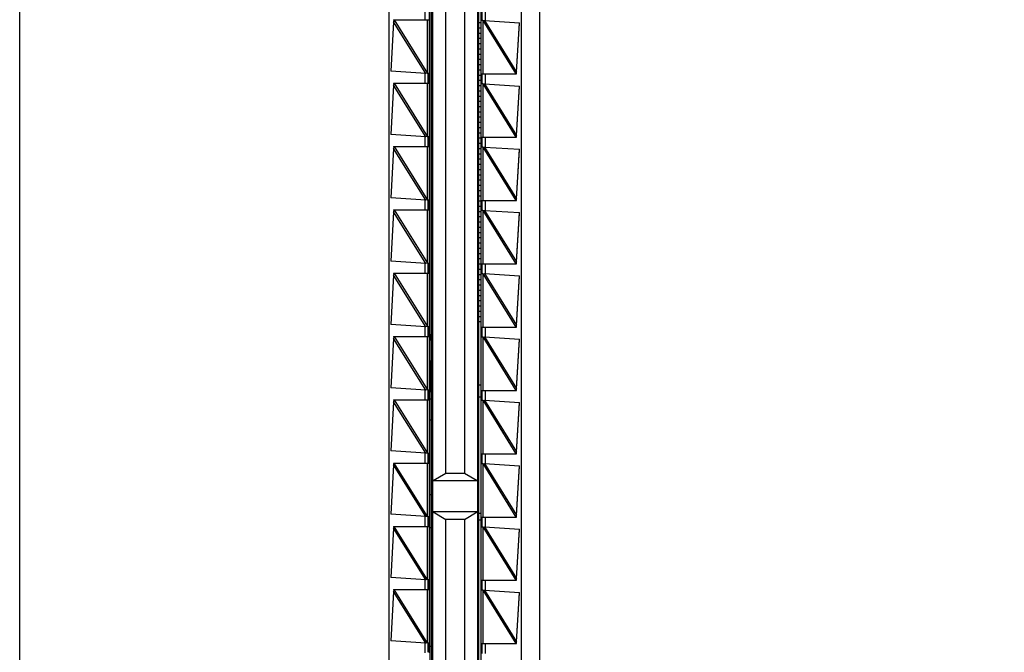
# Model space of a CAD drawing. Header units: inches. Extents: x 0 to 22, y 0 to 17.
# Tile 19 of 23: x 16.7 to 18.2, y 8.8 to 9.8. Entities that reach past the tile are written whole.
import ezdxf

# ---------------------------------------------------------------- set-up
doc = ezdxf.new("R2010")
doc.units = ezdxf.units.IN
doc.header["$LTSCALE"] = 1.21
doc.header["$MEASUREMENT"] = 0
doc.layers.get('0').update_dxf_attribs({"linetype": 'CONTINUOUS'})
doc.layers.add('DIMENSIONS', color=7, linetype='CONTINUOUS')
doc.styles.get("Standard").update_dxf_attribs({"font": 'txt', "width": 0.8})
doc.dimstyles.new('DIMSTYLE_1', dxfattribs={"dimtxt": 0.125, "dimasz": 0.18, "dimexe": 0.18, "dimexo": 0.0625, "dimgap": 0.09, "dimtad": 0, "dimtih": 1, "dimtoh": 1, "dimdec": 3, "dimzin": 4, "dimdsep": 46, "dimtxsty": 'STANDARD', "dimblk": '_FILLED', "dimblk1": '_FILLED', "dimblk2": '_FILLED', "dimcen": 0.09, "dimadec": 0, "dimazin": 0, "dimtp": 0.01, "dimtm": 0.01, "dimtfac": 1, "dimtdec": 3, "dimtofl": 0, "dimtmove": 0, "dimatfit": 3, "dimldrblk": '_FILLED', "dimfxl": 1, "dimtolj": 1, "dimtzin": 4, "dimarcsym": 0})

# ---------------------------------------------------------------- blocks, each defined once
blk = doc.blocks.new('*D12')
at = {"layer": 'DIMENSIONS', "color": 2, "linetype": 'CONTINUOUS'}
blk.add_line((17.0262, 11.3165), (18.1711, 11.3165), dxfattribs=at)
at = {"layer": 'DIMENSIONS', "color": 2, "linetype": 'CONTINUOUS', "insert": (18.2336, 11.379), "char_height": 0.125, "width": 1.425, "attachment_point": 1, "line_spacing_factor": 0.9}
blk.add_mtext('4.822{\\Ftxt.shx;\\W1.000000;\\H0.125000; }[122.48]', dxfattribs=at)
blk = doc.blocks.new('_FILLED')
at = {"color": 0, "linetype": 'BYBLOCK'}
blk.add_solid([(0, 0), (-1, 0.1736), (-1, -0.1736)], dxfattribs=at)
blk = doc.blocks.new('*D14')
at = {"layer": 'DIMENSIONS', "color": 2, "linetype": 'CONTINUOUS'}
blk.add_line((16.8386, 11.5041), (16.8386, 12.126), dxfattribs=at)
at = {"layer": 'DIMENSIONS', "color": 2, "linetype": 'CONTINUOUS', "insert": (16.7761, 12.1885), "char_height": 0.125, "width": 1.225, "attachment_point": 1, "rotation": 90, "line_spacing_factor": 0.9}
blk.add_mtext('.502{\\Ftxt.shx;\\W1.000000;\\H0.125000; }[12.75]', dxfattribs=at)

msp = doc.modelspace()

# ---------------------------------------------------------------- linework, layer by layer
at = {"color": 7, "linetype": 'CONTINUOUS'}
for p, q in [((16.7036, 6.4997), (16.7036, 11.3113)), ((17.4836, 11.3113), (17.4836, 6.4997)), ((17.3906, 10.685), (17.3906, 7.126)), ((17.2576, 10.6338), (17.2576, 7.1772)), ((17.3236, 7.176), (17.3236, 10.635)), ((17.4566, 7.1771), (17.4566, 10.6338)), ((17.3193, 10.6085), (17.3193, 7.2025)), ((17.3956, 10.6085), (17.3956, 7.2025)), ((17.3216, 10.605), (17.3216, 7.205)), ((17.3926, 7.206), (17.3926, 10.606)), ((17.3433, 9.0727), (17.3433, 10.585)), ((17.371, 10.585), (17.371, 9.0727)), ((17.3976, 9.7525), (17.3976, 9.7675)), ((17.2647, 9.7535), (17.3186, 9.7535)), ((17.2647, 9.7535), (17.2649, 9.7515)), ((17.2655, 9.7535), (17.2648, 9.7506)), ((17.3166, 9.7535), (17.3166, 9.7544)), ((17.3986, 9.7525), (17.3956, 9.7525)), ((17.3986, 9.7525), (17.4009, 9.7528)), ((17.4009, 9.7528), (17.4538, 9.7494)), ((17.2648, 9.7506), (17.2604, 9.6766)), ((17.2649, 9.7509), (17.2648, 9.7506)), ((17.3926, 9.7496), (17.3956, 9.7496)), ((17.3926, 9.7417), (17.3956, 9.7417)), ((17.4489, 9.6753), (17.4538, 9.7494)), ((17.4489, 9.675), (17.4537, 9.7488)), ((17.3926, 9.7339), (17.3956, 9.7339)), ((17.3926, 9.726), (17.3956, 9.726)), ((17.3926, 9.7181), (17.3956, 9.7181)), ((17.3926, 9.7103), (17.3956, 9.7103)), ((17.3926, 9.7024), (17.3956, 9.7024)), ((17.3926, 9.6945), (17.3956, 9.6945)), ((17.3926, 9.6866), (17.3956, 9.6866)), ((17.3926, 9.6788), (17.3956, 9.6788)), ((17.3132, 9.6731), (17.2604, 9.6766)), ((17.3155, 9.6735), (17.3132, 9.6731)), ((17.3155, 9.6735), (17.3186, 9.6735)), ((17.3166, 9.6726), (17.3166, 9.6735)), ((17.3166, 9.6726), (17.3166, 9.6594)), ((17.3166, 9.6594), (17.3166, 9.6726)), ((17.3926, 9.6709), (17.3956, 9.6709)), ((17.3926, 9.663), (17.3956, 9.663)), ((17.3956, 9.6725), (17.449, 9.6725)), ((17.3976, 9.6575), (17.3976, 9.6725)), ((17.4482, 9.6725), (17.4489, 9.6753)), ((17.4489, 9.6749), (17.4489, 9.675)), ((17.4489, 9.6746), (17.4489, 9.6749)), ((17.449, 9.6725), (17.4489, 9.6746)), ((17.2648, 9.6556), (17.2604, 9.5816)), ((17.2647, 9.6585), (17.3186, 9.6585)), ((17.2647, 9.6585), (17.2649, 9.6565)), ((17.2655, 9.6585), (17.2648, 9.6556)), ((17.2649, 9.6559), (17.2648, 9.6556)), ((17.3166, 9.6585), (17.3166, 9.6594)), ((17.3926, 9.6551), (17.3956, 9.6551)), ((17.3986, 9.6575), (17.3956, 9.6575)), ((17.3986, 9.6575), (17.4009, 9.6578)), ((17.4009, 9.6578), (17.4538, 9.6544)), ((17.4489, 9.5803), (17.4538, 9.6544)), ((17.4489, 9.58), (17.4537, 9.6538)), ((17.3926, 9.6473), (17.3956, 9.6473)), ((17.3926, 9.6394), (17.3956, 9.6394)), ((17.3926, 9.6315), (17.3956, 9.6315)), ((17.3926, 9.6236), (17.3956, 9.6236)), ((17.3926, 9.6158), (17.3956, 9.6158)), ((17.3926, 9.6079), (17.3956, 9.6079)), ((17.3926, 9.6), (17.3956, 9.6)), ((17.3926, 9.5921), (17.3956, 9.5921)), ((17.3132, 9.5781), (17.2604, 9.5816)), ((17.3155, 9.5785), (17.3132, 9.5781)), ((17.3155, 9.5785), (17.3186, 9.5785)), ((17.3166, 9.5776), (17.3166, 9.5785)), ((17.3166, 9.5776), (17.3166, 9.5644)), ((17.3166, 9.5644), (17.3166, 9.5776)), ((17.3926, 9.5843), (17.3956, 9.5843)), ((17.3926, 9.5764), (17.3956, 9.5764)), ((17.3956, 9.5775), (17.449, 9.5775)), ((17.3976, 9.5625), (17.3976, 9.5775)), ((17.4482, 9.5775), (17.4489, 9.5803)), ((17.4489, 9.5799), (17.4489, 9.58)), ((17.4489, 9.5796), (17.4489, 9.5799)), ((17.449, 9.5775), (17.4489, 9.5796)), ((17.2648, 9.5606), (17.2604, 9.4866)), ((17.2647, 9.5635), (17.3186, 9.5635)), ((17.2647, 9.5635), (17.2649, 9.5615)), ((17.2655, 9.5635), (17.2648, 9.5606)), ((17.2649, 9.5609), (17.2648, 9.5606)), ((17.3166, 9.5635), (17.3166, 9.5644)), ((17.3926, 9.5685), (17.3956, 9.5685)), ((17.3926, 9.5606), (17.3956, 9.5606)), ((17.3986, 9.5625), (17.3956, 9.5625)), ((17.3986, 9.5625), (17.4009, 9.5628)), ((17.4009, 9.5628), (17.4538, 9.5594)), ((17.3926, 9.5528), (17.3956, 9.5528)), ((17.3926, 9.5449), (17.3956, 9.5449)), ((17.4489, 9.4853), (17.4538, 9.5594)), ((17.4489, 9.485), (17.4537, 9.5588)), ((17.3926, 9.537), (17.3956, 9.537)), ((17.3926, 9.5292), (17.3956, 9.5292)), ((17.3926, 9.5213), (17.3956, 9.5213)), ((17.3926, 9.5134), (17.3956, 9.5134)), ((17.3926, 9.5055), (17.3956, 9.5055)), ((17.3132, 9.4831), (17.2604, 9.4866)), ((17.3926, 9.4977), (17.3956, 9.4977)), ((17.3926, 9.4898), (17.3956, 9.4898)), ((17.3155, 9.4835), (17.3132, 9.4831)), ((17.3155, 9.4835), (17.3186, 9.4835)), ((17.3166, 9.4826), (17.3166, 9.4835)), ((17.3166, 9.4826), (17.3166, 9.4694)), ((17.3166, 9.4694), (17.3166, 9.4826)), ((17.3926, 9.4819), (17.3956, 9.4819)), ((17.3926, 9.474), (17.3956, 9.474)), ((17.3956, 9.4825), (17.449, 9.4825)), ((17.3976, 9.4675), (17.3976, 9.4825)), ((17.4482, 9.4825), (17.4489, 9.4853)), ((17.4489, 9.4849), (17.4489, 9.485)), ((17.4489, 9.4846), (17.4489, 9.4849)), ((17.449, 9.4825), (17.4489, 9.4846)), ((17.2648, 9.4656), (17.2604, 9.3916)), ((17.2647, 9.4685), (17.3186, 9.4685)), ((17.2647, 9.4685), (17.2649, 9.4665)), ((17.2655, 9.4685), (17.2648, 9.4656)), ((17.2649, 9.4659), (17.2648, 9.4656)), ((17.3166, 9.4685), (17.3166, 9.4694)), ((17.3926, 9.4662), (17.3956, 9.4662)), ((17.3926, 9.4583), (17.3956, 9.4583)), ((17.3986, 9.4675), (17.3956, 9.4675)), ((17.3986, 9.4675), (17.4009, 9.4678)), ((17.4009, 9.4678), (17.4538, 9.4644)), ((17.4489, 9.3903), (17.4538, 9.4644)), ((17.4489, 9.39), (17.4537, 9.4638)), ((17.3926, 9.4504), (17.3956, 9.4504)), ((17.3926, 9.4425), (17.3956, 9.4425)), ((17.3926, 9.4347), (17.3956, 9.4347)), ((17.3926, 9.4268), (17.3956, 9.4268)), ((17.3926, 9.4189), (17.3956, 9.4189)), ((17.3926, 9.411), (17.3956, 9.411)), ((17.3926, 9.4032), (17.3956, 9.4032)), ((17.3132, 9.3881), (17.2604, 9.3916)), ((17.3155, 9.3885), (17.3132, 9.3881)), ((17.3155, 9.3885), (17.3186, 9.3885)), ((17.3166, 9.3876), (17.3166, 9.3885)), ((17.3166, 9.3876), (17.3166, 9.3744)), ((17.3166, 9.3744), (17.3166, 9.3876)), ((17.3926, 9.3953), (17.3956, 9.3953)), ((17.3926, 9.3874), (17.3956, 9.3874)), ((17.3956, 9.3875), (17.449, 9.3875)), ((17.3976, 9.3725), (17.3976, 9.3875)), ((17.4482, 9.3875), (17.4489, 9.3903)), ((17.4489, 9.3899), (17.4489, 9.39)), ((17.4489, 9.3896), (17.4489, 9.3899)), ((17.449, 9.3875), (17.4489, 9.3896)), ((17.2648, 9.3706), (17.2604, 9.2966)), ((17.2647, 9.3735), (17.3186, 9.3735)), ((17.2647, 9.3735), (17.2649, 9.3715)), ((17.2655, 9.3735), (17.2648, 9.3706)), ((17.2649, 9.3709), (17.2648, 9.3706)), ((17.3166, 9.3735), (17.3166, 9.3744)), ((17.3926, 9.3795), (17.3956, 9.3795)), ((17.3926, 9.3717), (17.3956, 9.3717)), ((17.3986, 9.3725), (17.3956, 9.3725)), ((17.3986, 9.3725), (17.4009, 9.3728)), ((17.4009, 9.3728), (17.4538, 9.3694)), ((17.4489, 9.2953), (17.4538, 9.3694)), ((17.4489, 9.295), (17.4537, 9.3688)), ((17.3926, 9.3638), (17.3956, 9.3638)), ((17.3926, 9.3559), (17.3956, 9.3559)), ((17.3926, 9.348), (17.3956, 9.348)), ((17.3926, 9.3402), (17.3956, 9.3402)), ((17.3926, 9.3323), (17.3956, 9.3323)), ((17.3926, 9.3244), (17.3956, 9.3244)), ((17.3926, 9.3166), (17.3956, 9.3166)), ((17.3926, 9.3087), (17.3956, 9.3087)), ((17.3132, 9.2931), (17.2604, 9.2966)), ((17.3155, 9.2935), (17.3132, 9.2931)), ((17.3155, 9.2935), (17.3186, 9.2935)), ((17.3166, 9.2926), (17.3166, 9.2935)), ((17.3926, 9.3008), (17.3956, 9.3008)), ((17.4482, 9.2925), (17.4489, 9.2953)), ((17.4489, 9.2949), (17.4489, 9.295)), ((17.4489, 9.2946), (17.4489, 9.2949)), ((17.449, 9.2925), (17.4489, 9.2946)), ((17.3166, 9.2926), (17.3166, 9.2794)), ((17.3166, 9.2794), (17.3166, 9.2926)), ((17.3166, 9.2785), (17.3166, 9.2794)), ((17.3193, 9.2813), (17.3216, 9.2813)), ((17.3205, 9.2813), (17.3205, 9.2734)), ((17.3956, 9.2925), (17.449, 9.2925)), ((17.3976, 9.2775), (17.3976, 9.2925)), ((17.2648, 9.2756), (17.2604, 9.2016)), ((17.2647, 9.2785), (17.3186, 9.2785)), ((17.2647, 9.2785), (17.2649, 9.2765)), ((17.2655, 9.2785), (17.2648, 9.2756)), ((17.2649, 9.2759), (17.2648, 9.2756)), ((17.3193, 9.2734), (17.3216, 9.2734)), ((17.3986, 9.2775), (17.3956, 9.2775)), ((17.3986, 9.2775), (17.4009, 9.2778)), ((17.4009, 9.2778), (17.4538, 9.2744)), ((17.4489, 9.2003), (17.4538, 9.2744)), ((17.4489, 9.2), (17.4537, 9.2738)), ((17.3193, 9.2419), (17.3216, 9.2419)), ((17.3205, 9.2419), (17.3205, 9.1957)), ((17.3956, 9.2055), (17.3926, 9.2055)), ((17.3132, 9.1981), (17.2604, 9.2016)), ((17.3155, 9.1985), (17.3132, 9.1981)), ((17.3155, 9.1985), (17.3186, 9.1985)), ((17.3166, 9.1976), (17.3166, 9.1985)), ((17.3166, 9.1976), (17.3166, 9.1844)), ((17.3166, 9.1844), (17.3166, 9.1976)), ((17.3193, 9.1957), (17.3216, 9.1957)), ((17.3956, 9.1975), (17.449, 9.1975)), ((17.3976, 9.1825), (17.3976, 9.1975)), ((17.4482, 9.1975), (17.4489, 9.2003)), ((17.4489, 9.1999), (17.4489, 9.2)), ((17.4489, 9.1996), (17.4489, 9.1999)), ((17.449, 9.1975), (17.4489, 9.1996)), ((17.2648, 9.1806), (17.2604, 9.1066)), ((17.2647, 9.1835), (17.3186, 9.1835)), ((17.2647, 9.1835), (17.2649, 9.1815)), ((17.2655, 9.1835), (17.2648, 9.1806)), ((17.2649, 9.1809), (17.2648, 9.1806)), ((17.3166, 9.1835), (17.3166, 9.1844)), ((17.3193, 9.1849), (17.3216, 9.1849)), ((17.3926, 9.1878), (17.3956, 9.1878)), ((17.3986, 9.1825), (17.3956, 9.1825)), ((17.3986, 9.1825), (17.4009, 9.1828)), ((17.4009, 9.1828), (17.4538, 9.1794)), ((17.4489, 9.1053), (17.4538, 9.1794)), ((17.4489, 9.105), (17.4537, 9.1788)), ((17.3193, 9.1534), (17.3216, 9.1534)), ((17.3132, 9.1031), (17.2604, 9.1066)), ((17.3155, 9.1035), (17.3132, 9.1031)), ((17.3155, 9.1035), (17.3186, 9.1035)), ((17.3166, 9.1026), (17.3166, 9.1035)), ((17.3166, 9.1026), (17.3166, 9.0894)), ((17.3166, 9.0894), (17.3166, 9.1026)), ((17.3956, 9.1025), (17.449, 9.1025)), ((17.3976, 9.0875), (17.3976, 9.1025)), ((17.4482, 9.1025), (17.4489, 9.1053)), ((17.4489, 9.1049), (17.4489, 9.105)), ((17.4489, 9.1046), (17.4489, 9.1049)), ((17.449, 9.1025), (17.4489, 9.1046)), ((17.2647, 9.0885), (17.3186, 9.0885)), ((17.2647, 9.0885), (17.2649, 9.0865)), ((17.2655, 9.0885), (17.2648, 9.0856)), ((17.3166, 9.0885), (17.3166, 9.0894)), ((17.3986, 9.0875), (17.3956, 9.0875)), ((17.3986, 9.0875), (17.4009, 9.0878)), ((17.4009, 9.0878), (17.4538, 9.0844)), ((17.2648, 9.0856), (17.2604, 9.0116)), ((17.2649, 9.0859), (17.2648, 9.0856)), ((17.3433, 9.0727), (17.324, 9.0616)), ((17.371, 9.0727), (17.3433, 9.0727)), ((17.3902, 9.0616), (17.371, 9.0727)), ((17.4489, 9.0103), (17.4538, 9.0844)), ((17.4489, 9.01), (17.4537, 9.0838)), ((17.3906, 9.0616), (17.3236, 9.0616)), ((17.3193, 9.0412), (17.3216, 9.0412)), ((17.3902, 9.0151), (17.324, 9.0151)), ((17.324, 9.0151), (17.3433, 9.004)), ((17.371, 9.004), (17.3902, 9.0151)), ((17.3132, 9.0081), (17.2604, 9.0116)), ((17.3155, 9.0085), (17.3132, 9.0081)), ((17.3155, 9.0085), (17.3186, 9.0085)), ((17.3166, 9.0076), (17.3166, 9.0085)), ((17.3166, 9.0076), (17.3166, 8.9944)), ((17.3166, 8.9944), (17.3166, 9.0076)), ((17.371, 9.004), (17.3433, 9.004)), ((17.3433, 7.226), (17.3433, 9.004)), ((17.371, 9.004), (17.371, 7.226)), ((17.3956, 9.0126), (17.3926, 9.0126)), ((17.3956, 9.0028), (17.3926, 9.0028)), ((17.3956, 9.0075), (17.449, 9.0075)), ((17.3976, 8.9925), (17.3976, 9.0075)), ((17.4482, 9.0075), (17.4489, 9.0103)), ((17.4489, 9.0099), (17.4489, 9.01)), ((17.4489, 9.0096), (17.4489, 9.0099)), ((17.449, 9.0075), (17.4489, 9.0096)), ((17.2648, 8.9906), (17.2604, 8.9166)), ((17.2647, 8.9935), (17.3186, 8.9935)), ((17.2647, 8.9935), (17.2649, 8.9915)), ((17.2655, 8.9935), (17.2648, 8.9906)), ((17.2649, 8.9909), (17.2648, 8.9906)), ((17.3166, 8.9935), (17.3166, 8.9944)), ((17.3193, 8.9919), (17.3216, 8.9919)), ((17.3986, 8.9925), (17.3956, 8.9925)), ((17.3986, 8.9925), (17.4009, 8.9928)), ((17.4009, 8.9928), (17.4538, 8.9894)), ((17.4489, 8.9153), (17.4538, 8.9894)), ((17.4489, 8.915), (17.4537, 8.9888)), ((17.3132, 8.9131), (17.2604, 8.9166)), ((17.3155, 8.9135), (17.3132, 8.9131)), ((17.3155, 8.9135), (17.3186, 8.9135)), ((17.3166, 8.9126), (17.3166, 8.9135)), ((17.3166, 8.9126), (17.3166, 8.8994)), ((17.3166, 8.8994), (17.3166, 8.9126)), ((17.3956, 8.9125), (17.449, 8.9125)), ((17.3976, 8.8975), (17.3976, 8.9125)), ((17.4482, 8.9125), (17.4489, 8.9153)), ((17.4489, 8.9149), (17.4489, 8.915)), ((17.4489, 8.9146), (17.4489, 8.9149)), ((17.449, 8.9125), (17.4489, 8.9146)), ((17.2648, 8.8956), (17.2604, 8.8216)), ((17.2647, 8.8985), (17.3186, 8.8985)), ((17.2647, 8.8985), (17.2649, 8.8965)), ((17.2655, 8.8985), (17.2648, 8.8956)), ((17.2649, 8.8959), (17.2648, 8.8956)), ((17.3166, 8.8985), (17.3166, 8.8994)), ((17.3986, 8.8975), (17.3956, 8.8975)), ((17.3986, 8.8975), (17.4009, 8.8978)), ((17.4009, 8.8978), (17.4538, 8.8944)), ((17.4489, 8.8203), (17.4538, 8.8944)), ((17.4489, 8.82), (17.4537, 8.8938)), ((17.3132, 8.8181), (17.2604, 8.8216)), ((17.3155, 8.8185), (17.3132, 8.8181)), ((17.3155, 8.8185), (17.3186, 8.8185)), ((17.3166, 8.8176), (17.3166, 8.8185)), ((17.3166, 8.8176), (17.3166, 8.8044)), ((17.3166, 8.8044), (17.3166, 8.8176)), ((17.3216, 8.8131), (17.3193, 8.8131)), ((17.3956, 8.8175), (17.449, 8.8175)), ((17.3976, 8.8025), (17.3976, 8.8175)), ((17.4482, 8.8175), (17.4489, 8.8203)), ((17.4489, 8.8199), (17.4489, 8.82)), ((17.4489, 8.8196), (17.4489, 8.8199)), ((17.449, 8.8175), (17.4489, 8.8196))]:
    msp.add_line(p, q, dxfattribs=at)
at = {"color": 9, "linetype": 'CONTINUOUS'}
for p, q in [((17.3117, 9.7682), (17.3117, 9.7535)), ((17.4025, 9.7527), (17.4025, 9.7675)), ((17.2655, 9.7535), (17.3156, 9.6733)), ((17.3156, 9.6733), (17.3156, 9.7535)), ((17.3186, 9.6735), (17.3186, 9.7535)), ((17.3985, 9.7527), (17.3985, 9.6725)), ((17.3985, 9.7527), (17.4482, 9.6725)), ((17.4009, 9.7528), (17.4489, 9.6753)), ((17.3132, 9.6731), (17.2648, 9.7506)), ((17.3117, 9.6732), (17.3117, 9.6585)), ((17.4025, 9.6577), (17.4025, 9.6725)), ((17.3132, 9.5781), (17.2648, 9.6556)), ((17.2655, 9.6585), (17.3156, 9.5783)), ((17.3156, 9.5783), (17.3156, 9.6585)), ((17.3186, 9.5785), (17.3186, 9.6585)), ((17.3985, 9.6577), (17.3985, 9.5775)), ((17.3985, 9.6577), (17.4482, 9.5775)), ((17.4009, 9.6578), (17.4489, 9.5803)), ((17.3117, 9.5782), (17.3117, 9.5635)), ((17.4025, 9.5627), (17.4025, 9.5775)), ((17.3132, 9.4831), (17.2648, 9.5606)), ((17.2655, 9.5635), (17.3156, 9.4833)), ((17.3156, 9.4833), (17.3156, 9.5635)), ((17.3186, 9.4835), (17.3186, 9.5635)), ((17.3985, 9.5627), (17.3985, 9.4825)), ((17.3985, 9.5627), (17.4482, 9.4825)), ((17.4009, 9.5628), (17.4489, 9.4853)), ((17.3117, 9.4832), (17.3117, 9.4685)), ((17.4025, 9.4677), (17.4025, 9.4825)), ((17.3132, 9.3881), (17.2648, 9.4656)), ((17.2655, 9.4685), (17.3156, 9.3883)), ((17.3156, 9.3883), (17.3156, 9.4685)), ((17.3186, 9.3885), (17.3186, 9.4685)), ((17.3985, 9.4677), (17.3985, 9.3875)), ((17.3985, 9.4677), (17.4482, 9.3875)), ((17.4009, 9.4678), (17.4489, 9.3903)), ((17.3117, 9.3882), (17.3117, 9.3735)), ((17.4025, 9.3727), (17.4025, 9.3875)), ((17.3132, 9.2931), (17.2648, 9.3706)), ((17.2655, 9.3735), (17.3156, 9.2933)), ((17.3156, 9.2933), (17.3156, 9.3735)), ((17.3186, 9.2935), (17.3186, 9.3735)), ((17.3985, 9.3727), (17.3985, 9.2925)), ((17.3985, 9.3727), (17.4482, 9.2925)), ((17.4009, 9.3728), (17.4489, 9.2953)), ((17.3117, 9.2932), (17.3117, 9.2785)), ((17.4025, 9.2777), (17.4025, 9.2925)), ((17.3132, 9.1981), (17.2648, 9.2756)), ((17.2655, 9.2785), (17.3156, 9.1983)), ((17.3156, 9.1983), (17.3156, 9.2785)), ((17.3186, 9.1985), (17.3186, 9.2785)), ((17.3985, 9.2777), (17.3985, 9.1975)), ((17.3985, 9.2777), (17.4482, 9.1975)), ((17.4009, 9.2778), (17.4489, 9.2003)), ((17.3117, 9.1982), (17.3117, 9.1835)), ((17.4025, 9.1827), (17.4025, 9.1975)), ((17.3132, 9.1031), (17.2648, 9.1806)), ((17.2655, 9.1835), (17.3156, 9.1033)), ((17.3156, 9.1033), (17.3156, 9.1835)), ((17.3186, 9.1035), (17.3186, 9.1835)), ((17.3985, 9.1827), (17.3985, 9.1025)), ((17.3985, 9.1827), (17.4482, 9.1025)), ((17.4009, 9.1828), (17.4489, 9.1053)), ((17.3117, 9.1032), (17.3117, 9.0885)), ((17.4025, 9.0877), (17.4025, 9.1025)), ((17.3156, 9.0083), (17.2655, 9.0885)), ((17.3156, 9.0083), (17.3156, 9.0885)), ((17.3186, 9.0085), (17.3186, 9.0885)), ((17.3985, 9.0877), (17.3985, 9.0075)), ((17.3985, 9.0877), (17.4482, 9.0075)), ((17.4009, 9.0878), (17.4489, 9.0103)), ((17.3132, 9.0081), (17.2648, 9.0856)), ((17.3117, 9.0082), (17.3117, 8.9935)), ((17.4025, 8.9927), (17.4025, 9.0075)), ((17.3132, 8.9131), (17.2648, 8.9906)), ((17.3156, 8.9133), (17.2655, 8.9935)), ((17.3156, 8.9133), (17.3156, 8.9935)), ((17.3186, 8.9135), (17.3186, 8.9935)), ((17.3985, 8.9927), (17.3985, 8.9125)), ((17.3985, 8.9927), (17.4482, 8.9125)), ((17.4009, 8.9928), (17.4489, 8.9153)), ((17.3117, 8.9132), (17.3117, 8.8985)), ((17.4025, 8.8977), (17.4025, 8.9125)), ((17.3132, 8.8181), (17.2648, 8.8956)), ((17.3156, 8.8183), (17.2655, 8.8985)), ((17.3156, 8.8183), (17.3156, 8.8985)), ((17.3186, 8.8185), (17.3186, 8.8985)), ((17.3985, 8.8977), (17.3985, 8.8175)), ((17.3985, 8.8977), (17.4482, 8.8175)), ((17.4009, 8.8978), (17.4489, 8.8203)), ((17.3117, 8.8182), (17.3117, 8.8035)), ((17.4025, 8.8027), (17.4025, 8.8175))]:
    msp.add_line(p, q, dxfattribs=at)
at = {"color": 7, "linetype": 'CONTINUOUS'}
for points in [[(17.2649, 9.7515), (17.2649, 9.7512), (17.2649, 9.7509)], [(17.2649, 9.6565), (17.2649, 9.6562), (17.2649, 9.6559)], [(17.2649, 9.5615), (17.2649, 9.5612), (17.2649, 9.5609)], [(17.2649, 9.4665), (17.2649, 9.4662), (17.2649, 9.4659)], [(17.2649, 9.3715), (17.2649, 9.3712), (17.2649, 9.3709)], [(17.2649, 9.2765), (17.2649, 9.2762), (17.2649, 9.2759)], [(17.2649, 9.1815), (17.2649, 9.1812), (17.2649, 9.1809)], [(17.2649, 9.0865), (17.2649, 9.0862), (17.2649, 9.0859)], [(17.2649, 8.9915), (17.2649, 8.9912), (17.2649, 8.9909)], [(17.2649, 8.8965), (17.2649, 8.8962), (17.2649, 8.8959)]]:
    msp.add_lwpolyline(points, dxfattribs=at)
for points in [[(17.3186, 9.7535), (17.3186, 9.7535), (17.3186, 9.7535), (17.3186, 9.7535), (17.3186, 9.7535), (17.3186, 9.7535), (17.3186, 9.7535), (17.3186, 9.7535), (17.3186, 9.7536), (17.3186, 9.7536), (17.3186, 9.7537), (17.3186, 9.7538), (17.3186, 9.7539), (17.3186, 9.7541), (17.3186, 9.7542), (17.3186, 9.7544), (17.3186, 9.7546), (17.3186, 9.7548), (17.3187, 9.7552), (17.3187, 9.7557), (17.3187, 9.7562), (17.3187, 9.7568), (17.3187, 9.7575), (17.3187, 9.7581), (17.3187, 9.7588), (17.3187, 9.7598), (17.3187, 9.761), (17.3187, 9.7622), (17.3187, 9.7632), (17.3187, 9.7639), (17.3187, 9.7645), (17.3187, 9.7651), (17.3187, 9.7657), (17.3187, 9.7663), (17.3187, 9.7668), (17.3186, 9.7671), (17.3186, 9.7674), (17.3186, 9.7676), (17.3186, 9.7678), (17.3186, 9.7679), (17.3186, 9.768), (17.3186, 9.7682), (17.3186, 9.7683), (17.3186, 9.7683), (17.3186, 9.7684), (17.3186, 9.7684), (17.3186, 9.7685), (17.3186, 9.7685), (17.3186, 9.7685), (17.3186, 9.7685), (17.3186, 9.7685), (17.3186, 9.7685), (17.3186, 9.7685)], [(17.3186, 9.6585), (17.3186, 9.6585), (17.3186, 9.6585), (17.3186, 9.6585), (17.3186, 9.6585), (17.3186, 9.6585), (17.3186, 9.6585), (17.3186, 9.6585), (17.3186, 9.6586), (17.3186, 9.6586), (17.3186, 9.6587), (17.3186, 9.6588), (17.3186, 9.6589), (17.3186, 9.6591), (17.3186, 9.6592), (17.3186, 9.6594), (17.3186, 9.6596), (17.3186, 9.6598), (17.3187, 9.6602), (17.3187, 9.6607), (17.3187, 9.6612), (17.3187, 9.6618), (17.3187, 9.6625), (17.3187, 9.6631), (17.3187, 9.6638), (17.3187, 9.6648), (17.3187, 9.666), (17.3187, 9.6672), (17.3187, 9.6682), (17.3187, 9.6689), (17.3187, 9.6695), (17.3187, 9.6701), (17.3187, 9.6707), (17.3187, 9.6713), (17.3187, 9.6718), (17.3186, 9.6721), (17.3186, 9.6724), (17.3186, 9.6726), (17.3186, 9.6728), (17.3186, 9.6729), (17.3186, 9.673), (17.3186, 9.6732), (17.3186, 9.6733), (17.3186, 9.6733), (17.3186, 9.6734), (17.3186, 9.6734), (17.3186, 9.6735), (17.3186, 9.6735), (17.3186, 9.6735), (17.3186, 9.6735), (17.3186, 9.6735), (17.3186, 9.6735), (17.3186, 9.6735)], [(17.3186, 9.5635), (17.3186, 9.5635), (17.3186, 9.5635), (17.3186, 9.5635), (17.3186, 9.5635), (17.3186, 9.5635), (17.3186, 9.5635), (17.3186, 9.5635), (17.3186, 9.5636), (17.3186, 9.5636), (17.3186, 9.5637), (17.3186, 9.5638), (17.3186, 9.5639), (17.3186, 9.5641), (17.3186, 9.5642), (17.3186, 9.5644), (17.3186, 9.5646), (17.3186, 9.5648), (17.3187, 9.5652), (17.3187, 9.5657), (17.3187, 9.5662), (17.3187, 9.5668), (17.3187, 9.5675), (17.3187, 9.5681), (17.3187, 9.5688), (17.3187, 9.5698), (17.3187, 9.571), (17.3187, 9.5722), (17.3187, 9.5732), (17.3187, 9.5739), (17.3187, 9.5745), (17.3187, 9.5751), (17.3187, 9.5757), (17.3187, 9.5763), (17.3187, 9.5768), (17.3186, 9.5771), (17.3186, 9.5774), (17.3186, 9.5776), (17.3186, 9.5778), (17.3186, 9.5779), (17.3186, 9.578), (17.3186, 9.5782), (17.3186, 9.5783), (17.3186, 9.5783), (17.3186, 9.5784), (17.3186, 9.5784), (17.3186, 9.5785), (17.3186, 9.5785), (17.3186, 9.5785), (17.3186, 9.5785), (17.3186, 9.5785), (17.3186, 9.5785), (17.3186, 9.5785)], [(17.3186, 9.4685), (17.3186, 9.4685), (17.3186, 9.4685), (17.3186, 9.4685), (17.3186, 9.4685), (17.3186, 9.4685), (17.3186, 9.4685), (17.3186, 9.4685), (17.3186, 9.4686), (17.3186, 9.4686), (17.3186, 9.4687), (17.3186, 9.4688), (17.3186, 9.4689), (17.3186, 9.4691), (17.3186, 9.4692), (17.3186, 9.4694), (17.3186, 9.4696), (17.3186, 9.4698), (17.3187, 9.4702), (17.3187, 9.4707), (17.3187, 9.4712), (17.3187, 9.4718), (17.3187, 9.4725), (17.3187, 9.4731), (17.3187, 9.4738), (17.3187, 9.4748), (17.3187, 9.476), (17.3187, 9.4772), (17.3187, 9.4782), (17.3187, 9.4789), (17.3187, 9.4795), (17.3187, 9.4801), (17.3187, 9.4807), (17.3187, 9.4813), (17.3187, 9.4818), (17.3186, 9.4821), (17.3186, 9.4824), (17.3186, 9.4826), (17.3186, 9.4828), (17.3186, 9.4829), (17.3186, 9.483), (17.3186, 9.4832), (17.3186, 9.4833), (17.3186, 9.4833), (17.3186, 9.4834), (17.3186, 9.4834), (17.3186, 9.4835), (17.3186, 9.4835), (17.3186, 9.4835), (17.3186, 9.4835), (17.3186, 9.4835), (17.3186, 9.4835), (17.3186, 9.4835)], [(17.3186, 9.3735), (17.3186, 9.3735), (17.3186, 9.3735), (17.3186, 9.3735), (17.3186, 9.3735), (17.3186, 9.3735), (17.3186, 9.3735), (17.3186, 9.3735), (17.3186, 9.3736), (17.3186, 9.3736), (17.3186, 9.3737), (17.3186, 9.3738), (17.3186, 9.3739), (17.3186, 9.3741), (17.3186, 9.3742), (17.3186, 9.3744), (17.3186, 9.3746), (17.3186, 9.3748), (17.3187, 9.3752), (17.3187, 9.3757), (17.3187, 9.3762), (17.3187, 9.3768), (17.3187, 9.3775), (17.3187, 9.3781), (17.3187, 9.3788), (17.3187, 9.3798), (17.3187, 9.381), (17.3187, 9.3822), (17.3187, 9.3832), (17.3187, 9.3839), (17.3187, 9.3845), (17.3187, 9.3851), (17.3187, 9.3857), (17.3187, 9.3863), (17.3187, 9.3868), (17.3186, 9.3871), (17.3186, 9.3874), (17.3186, 9.3876), (17.3186, 9.3878), (17.3186, 9.3879), (17.3186, 9.388), (17.3186, 9.3882), (17.3186, 9.3883), (17.3186, 9.3883), (17.3186, 9.3884), (17.3186, 9.3884), (17.3186, 9.3885), (17.3186, 9.3885), (17.3186, 9.3885), (17.3186, 9.3885), (17.3186, 9.3885), (17.3186, 9.3885), (17.3186, 9.3885)], [(17.3186, 9.2785), (17.3186, 9.2785), (17.3186, 9.2785), (17.3186, 9.2785), (17.3186, 9.2785), (17.3186, 9.2785), (17.3186, 9.2785), (17.3186, 9.2785), (17.3186, 9.2786), (17.3186, 9.2786), (17.3186, 9.2787), (17.3186, 9.2788), (17.3186, 9.2789), (17.3186, 9.2791), (17.3186, 9.2792), (17.3186, 9.2794), (17.3186, 9.2796), (17.3186, 9.2798), (17.3187, 9.2802), (17.3187, 9.2807), (17.3187, 9.2812), (17.3187, 9.2818), (17.3187, 9.2825), (17.3187, 9.2831), (17.3187, 9.2838), (17.3187, 9.2848), (17.3187, 9.286), (17.3187, 9.2872), (17.3187, 9.2882), (17.3187, 9.2889), (17.3187, 9.2895), (17.3187, 9.2901), (17.3187, 9.2907), (17.3187, 9.2913), (17.3187, 9.2918), (17.3186, 9.2921), (17.3186, 9.2924), (17.3186, 9.2926), (17.3186, 9.2928), (17.3186, 9.2929), (17.3186, 9.293), (17.3186, 9.2932), (17.3186, 9.2933), (17.3186, 9.2933), (17.3186, 9.2934), (17.3186, 9.2934), (17.3186, 9.2935), (17.3186, 9.2935), (17.3186, 9.2935), (17.3186, 9.2935), (17.3186, 9.2935), (17.3186, 9.2935), (17.3186, 9.2935)], [(17.3186, 9.1835), (17.3186, 9.1835), (17.3186, 9.1835), (17.3186, 9.1835), (17.3186, 9.1835), (17.3186, 9.1835), (17.3186, 9.1835), (17.3186, 9.1835), (17.3186, 9.1836), (17.3186, 9.1836), (17.3186, 9.1837), (17.3186, 9.1838), (17.3186, 9.1839), (17.3186, 9.1841), (17.3186, 9.1842), (17.3186, 9.1844), (17.3186, 9.1846), (17.3186, 9.1848), (17.3187, 9.1852), (17.3187, 9.1857), (17.3187, 9.1862), (17.3187, 9.1868), (17.3187, 9.1875), (17.3187, 9.1881), (17.3187, 9.1888), (17.3187, 9.1898), (17.3187, 9.191), (17.3187, 9.1922), (17.3187, 9.1932), (17.3187, 9.1939), (17.3187, 9.1945), (17.3187, 9.1951), (17.3187, 9.1957), (17.3187, 9.1963), (17.3187, 9.1968), (17.3186, 9.1971), (17.3186, 9.1974), (17.3186, 9.1976), (17.3186, 9.1978), (17.3186, 9.1979), (17.3186, 9.198), (17.3186, 9.1982), (17.3186, 9.1983), (17.3186, 9.1983), (17.3186, 9.1984), (17.3186, 9.1984), (17.3186, 9.1985), (17.3186, 9.1985), (17.3186, 9.1985), (17.3186, 9.1985), (17.3186, 9.1985), (17.3186, 9.1985), (17.3186, 9.1985)], [(17.3186, 9.0885), (17.3186, 9.0885), (17.3186, 9.0885), (17.3186, 9.0885), (17.3186, 9.0885), (17.3186, 9.0885), (17.3186, 9.0885), (17.3186, 9.0885), (17.3186, 9.0886), (17.3186, 9.0886), (17.3186, 9.0887), (17.3186, 9.0888), (17.3186, 9.0889), (17.3186, 9.0891), (17.3186, 9.0892), (17.3186, 9.0894), (17.3186, 9.0896), (17.3186, 9.0898), (17.3187, 9.0902), (17.3187, 9.0907), (17.3187, 9.0912), (17.3187, 9.0918), (17.3187, 9.0925), (17.3187, 9.0931), (17.3187, 9.0938), (17.3187, 9.0948), (17.3187, 9.096), (17.3187, 9.0972), (17.3187, 9.0982), (17.3187, 9.0989), (17.3187, 9.0995), (17.3187, 9.1001), (17.3187, 9.1007), (17.3187, 9.1013), (17.3187, 9.1018), (17.3186, 9.1021), (17.3186, 9.1024), (17.3186, 9.1026), (17.3186, 9.1028), (17.3186, 9.1029), (17.3186, 9.103), (17.3186, 9.1032), (17.3186, 9.1033), (17.3186, 9.1033), (17.3186, 9.1034), (17.3186, 9.1034), (17.3186, 9.1035), (17.3186, 9.1035), (17.3186, 9.1035), (17.3186, 9.1035), (17.3186, 9.1035), (17.3186, 9.1035), (17.3186, 9.1035)], [(17.3186, 8.9935), (17.3186, 8.9935), (17.3186, 8.9935), (17.3186, 8.9935), (17.3186, 8.9935), (17.3186, 8.9935), (17.3186, 8.9935), (17.3186, 8.9935), (17.3186, 8.9936), (17.3186, 8.9936), (17.3186, 8.9937), (17.3186, 8.9938), (17.3186, 8.9939), (17.3186, 8.9941), (17.3186, 8.9942), (17.3186, 8.9944), (17.3186, 8.9946), (17.3186, 8.9948), (17.3187, 8.9952), (17.3187, 8.9957), (17.3187, 8.9962), (17.3187, 8.9968), (17.3187, 8.9975), (17.3187, 8.9981), (17.3187, 8.9988), (17.3187, 8.9998), (17.3187, 9.001), (17.3187, 9.0022), (17.3187, 9.0032), (17.3187, 9.0039), (17.3187, 9.0045), (17.3187, 9.0051), (17.3187, 9.0057), (17.3187, 9.0063), (17.3187, 9.0068), (17.3186, 9.0071), (17.3186, 9.0074), (17.3186, 9.0076), (17.3186, 9.0078), (17.3186, 9.0079), (17.3186, 9.008), (17.3186, 9.0082), (17.3186, 9.0083), (17.3186, 9.0083), (17.3186, 9.0084), (17.3186, 9.0084), (17.3186, 9.0085), (17.3186, 9.0085), (17.3186, 9.0085), (17.3186, 9.0085), (17.3186, 9.0085), (17.3186, 9.0085), (17.3186, 9.0085)], [(17.3186, 8.8985), (17.3186, 8.8985), (17.3186, 8.8985), (17.3186, 8.8985), (17.3186, 8.8985), (17.3186, 8.8985), (17.3186, 8.8985), (17.3186, 8.8985), (17.3186, 8.8986), (17.3186, 8.8986), (17.3186, 8.8987), (17.3186, 8.8988), (17.3186, 8.8989), (17.3186, 8.8991), (17.3186, 8.8992), (17.3186, 8.8994), (17.3186, 8.8996), (17.3186, 8.8998), (17.3187, 8.9002), (17.3187, 8.9007), (17.3187, 8.9012), (17.3187, 8.9018), (17.3187, 8.9025), (17.3187, 8.9031), (17.3187, 8.9038), (17.3187, 8.9048), (17.3187, 8.906), (17.3187, 8.9072), (17.3187, 8.9082), (17.3187, 8.9089), (17.3187, 8.9095), (17.3187, 8.9101), (17.3187, 8.9107), (17.3187, 8.9113), (17.3187, 8.9118), (17.3186, 8.9121), (17.3186, 8.9124), (17.3186, 8.9126), (17.3186, 8.9128), (17.3186, 8.9129), (17.3186, 8.913), (17.3186, 8.9132), (17.3186, 8.9133), (17.3186, 8.9133), (17.3186, 8.9134), (17.3186, 8.9134), (17.3186, 8.9135), (17.3186, 8.9135), (17.3186, 8.9135), (17.3186, 8.9135), (17.3186, 8.9135), (17.3186, 8.9135), (17.3186, 8.9135)], [(17.3186, 8.8035), (17.3186, 8.8035), (17.3186, 8.8035), (17.3186, 8.8035), (17.3186, 8.8035), (17.3186, 8.8035), (17.3186, 8.8035), (17.3186, 8.8035), (17.3186, 8.8036), (17.3186, 8.8036), (17.3186, 8.8037), (17.3186, 8.8038), (17.3186, 8.8039), (17.3186, 8.8041), (17.3186, 8.8042), (17.3186, 8.8044), (17.3186, 8.8046), (17.3186, 8.8048), (17.3187, 8.8052), (17.3187, 8.8057), (17.3187, 8.8062), (17.3187, 8.8068), (17.3187, 8.8075), (17.3187, 8.8081), (17.3187, 8.8088), (17.3187, 8.8098), (17.3187, 8.811), (17.3187, 8.8122), (17.3187, 8.8132), (17.3187, 8.8139), (17.3187, 8.8145), (17.3187, 8.8151), (17.3187, 8.8157), (17.3187, 8.8163), (17.3187, 8.8168), (17.3186, 8.8171), (17.3186, 8.8174), (17.3186, 8.8176), (17.3186, 8.8178), (17.3186, 8.8179), (17.3186, 8.818), (17.3186, 8.8182), (17.3186, 8.8183), (17.3186, 8.8183), (17.3186, 8.8184), (17.3186, 8.8184), (17.3186, 8.8185), (17.3186, 8.8185), (17.3186, 8.8185), (17.3186, 8.8185), (17.3186, 8.8185), (17.3186, 8.8185), (17.3186, 8.8185)]]:
    msp.add_open_spline(points, degree=3, knots=[0, 0, 0, 0, 0.000262, 0.000478, 0.000762, 0.001117, 0.001544, 0.002618, 0.005649, 0.009863, 0.015252, 0.021806, 0.029509, 0.038344, 0.04829, 0.059322, 0.071416, 0.084541, 0.113757, 0.146691, 0.183026, 0.222412, 0.26447, 0.308796, 0.354963, 0.402526, 0.5, 0.597474, 0.645037, 0.691204, 0.73553, 0.777588, 0.816974, 0.853309, 0.886243, 0.915459, 0.928584, 0.940678, 0.95171, 0.961656, 0.970491, 0.978194, 0.984748, 0.990137, 0.994351, 0.997382, 0.998456, 0.998883, 0.999238, 0.999522, 0.999738, 1, 1, 1, 1], dxfattribs=at)

# ---------------------------------------------------------------- dimensions: what is measured, and where the dimension line sits
at = {"layer": 'DIMENSIONS', "color": 2, "linetype": 'CONTINUOUS'}
for feature_location, offset, dtype, origin, picture, middle in [((16.8386, 11.5041), (0, 0.6219), 1, (17.3406, 6.4945), '*D14', (16.8386, 12.801)), ((17.0262, 11.3165), (1.1449, 0), 0, (17.4657, 6.4945), '*D12', (18.9461, 11.3165))]:
    dim = msp.add_ordinate_dim(feature_location=feature_location, offset=offset, dtype=dtype, origin=origin, dimstyle='DIMSTYLE_1', dxfattribs=at)
    dim.commit()
    dim.dimension.update_dxf_attribs({"geometry": picture, "text_midpoint": middle})

doc.saveas('drawing.dxf')
